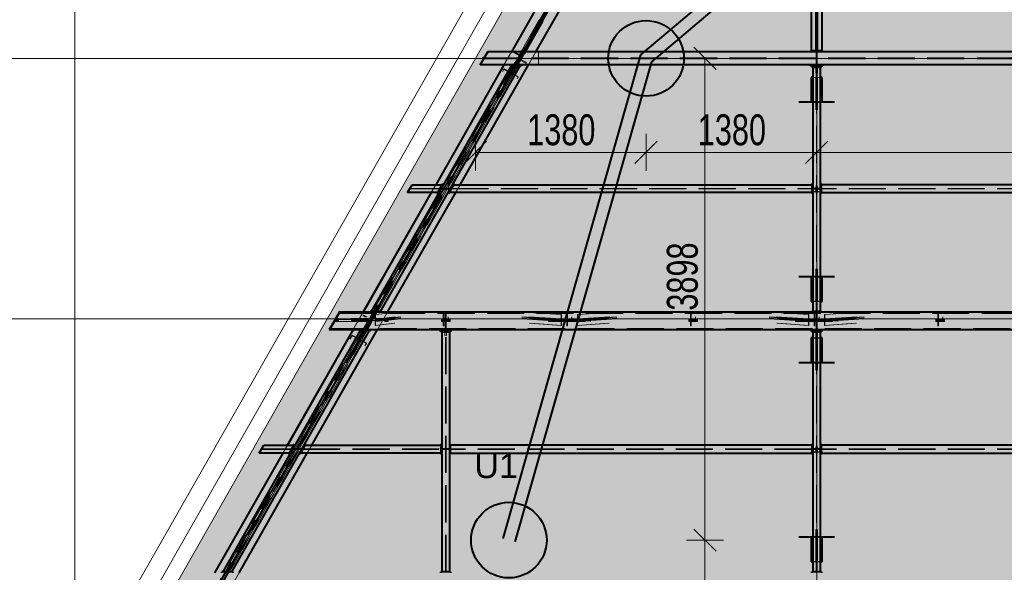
# Model space of a CAD drawing. Header units: metres. Extents: x 212 to 317, y 37 to 97.
# Tile 18 of 52: x 222 to 229.96, y 72.48 to 76.95. Entities that reach past the tile are written whole.
import ezdxf

# ---------------------------------------------------------------- set-up
doc = ezdxf.new("R2010")
doc.units = ezdxf.units.M
for name, pattern in [('__RA_15', [1.7, 1, -0.3, 0.1, -0.3]), ('__RA_2', [0.4, 0.3, -0.1]), ('__RA_4', [0.6, 0.3, -0.1, 0, -0.1, 0, -0.1])]:
    doc.linetypes.add(name, pattern=pattern)
for name, color, linetype, lineweight in [('OSY', 204, '__RA_15', 13), ('POPIS', 7, 'Continuous', 13), ('Standard', 7, 'Continuous', 40), ('VYZTUZ', 11, 'Continuous', 50)]:
    doc.layers.add(name, color=color, linetype=linetype, lineweight=lineweight)
doc.styles.add('ARIAL', font='ARIAL.TTF')

msp = doc.modelspace()

# ---------------------------------------------------------------- hatches: boundary and pattern name
at = {"layer": 'Standard', "linetype": 'Continuous', "lineweight": 13}
for color, points in [(7, [(225.682, 76.6344), (291.2005, 76.6344), (288.7749, 80.8948), (228.1076, 80.8948)]), (204, [(225.682, 76.6344), (222.0393, 70.2363), (228.4412, 70.2363), (228.4412, 76.6344)]), (204, [(228.4412, 76.6344), (228.4412, 70.2363), (244.4412, 70.2363), (244.4412, 76.6344)])]:
    msp.add_hatch(color=color, dxfattribs=at).paths.add_polyline_path(points)

# ---------------------------------------------------------------- linework, layer by layer
at = {"layer": 'OSY', "color": 204, "linetype": 'Continuous', "lineweight": 13}
for p, q in [((222.4412, 68.4068), (222.4412, 93.9348)), ((228.4412, 68.4068), (228.4412, 93.9348)), ((217.3535, 76.6344), (298.4515, 76.6344)), ((217.3535, 74.5267), (298.4515, 74.5267))]:
    msp.add_line(p, q, dxfattribs=at)
at = {"layer": 'Standard', "color": 204, "linetype": 'Continuous', "lineweight": 13}
for p, q in [((221.7789, 70.3333), (234.0519, 91.8895)), ((234.1822, 91.8153), (221.9092, 70.2591)), ((228.4412, 76.6344), (228.4412, 70.2363))]:
    msp.add_line(p, q, dxfattribs=at)
at = {"layer": 'Standard', "color": 7, "linetype": 'Continuous', "lineweight": 13}
msp.add_line((234.3122, 91.7925), (222.0393, 70.2363), dxfattribs=at)
at = {"layer": 'Standard', "color": 136, "linetype": '__RA_2', "lineweight": 18}
for p, q in [((228.178, 80.4265), (222.36, 70.2077)), ((222.36, 70.2017), (228.1805, 80.425)), ((222.3715, 70.2077), (228.1866, 80.4216)), ((222.3968, 70.2078), (228.2057, 80.4107)), ((228.2083, 80.4092), (222.3968, 70.2018)), ((222.4774, 70.2021), (228.2691, 80.3746)), ((228.4332, 76.6955), (228.4332, 78.6811)), ((228.4492, 78.6811), (228.4492, 76.6955)), ((226.0934, 76.7207), (222.4031, 70.2391)), ((225.9098, 76.4224), (226.0829, 76.7266)), ((225.9721, 76.6874), (225.9117, 76.5814)), ((225.9726, 76.6874), (225.9122, 76.5814)), ((226.0855, 76.7251), (225.9124, 76.421)), ((226.0855, 76.7251), (225.9124, 76.421)), ((226.0934, 76.7207), (225.9202, 76.4165)), ((225.9929, 76.6908), (225.9889, 76.6839)), ((225.9889, 76.6839), (225.9889, 76.6846)), ((225.9889, 76.6839), (226.041, 76.6542)), ((225.9929, 76.6915), (225.9929, 76.6908)), ((226.038, 76.6651), (225.9929, 76.6908)), ((226.0645, 76.6874), (225.9996, 76.5734)), ((226.0129, 76.5734), (226.0778, 76.6874)), ((226.0129, 76.5734), (226.0778, 76.6874)), ((226.0134, 76.5734), (226.0783, 76.6874)), ((226.0638, 76.7101), (226.038, 76.6651)), ((226.041, 76.6542), (226.0708, 76.7061)), ((226.041, 76.6542), (226.0708, 76.7061)), ((226.0464, 76.6514), (226.0671, 76.6874)), ((226.0741, 76.6834), (226.0533, 76.6474)), ((226.0638, 76.711), (226.0638, 76.7101)), ((226.0708, 76.7061), (226.0638, 76.7101)), ((226.0671, 76.6874), (226.0741, 76.6834)), ((226.0708, 76.707), (226.0708, 76.7061)), ((226.0708, 76.7061), (226.0708, 76.707)), ((226.0822, 76.727), (226.0855, 76.7251)), ((226.0859, 76.7249), (226.0855, 76.7251)), ((226.1099, 76.5814), (226.1703, 76.6874)), ((226.1912, 76.6874), (226.1912, 76.6387)), ((228.4372, 76.6487), (228.4372, 76.6874)), ((228.4372, 76.6874), (228.4372, 76.6387)), ((228.4452, 76.6874), (228.4452, 76.6487)), ((228.4452, 76.6387), (228.4452, 76.6874)), ((234.4352, 76.6301), (225.7479, 76.6301)), ((234.4352, 76.6387), (225.7528, 76.6387)), ((225.9398, 76.6301), (225.9447, 76.6387)), ((226.0084, 76.5854), (226.0292, 76.6214)), ((226.0361, 76.6174), (226.0154, 76.5814)), ((226.0415, 76.631), (226.0181, 76.5903)), ((226.0415, 76.631), (226.0181, 76.5903)), ((226.0273, 76.5903), (226.0445, 76.6201)), ((226.0342, 76.6301), (226.0292, 76.6214)), ((226.0292, 76.6214), (226.0361, 76.6174)), ((226.0411, 76.6261), (226.0342, 76.6301)), ((226.0361, 76.6174), (226.0411, 76.6261)), ((226.038, 76.6656), (226.038, 76.6651)), ((226.041, 76.6547), (226.041, 76.6542)), ((226.041, 76.6547), (226.041, 76.6542)), ((226.0464, 76.6514), (226.0414, 76.6427)), ((226.0414, 76.6427), (226.0483, 76.6387)), ((226.0415, 76.6313), (226.0415, 76.631)), ((226.0936, 76.6013), (226.0415, 76.631)), ((226.0415, 76.631), (226.0415, 76.631)), ((226.0445, 76.6203), (226.0445, 76.6201)), ((226.0445, 76.6201), (226.0896, 76.5944)), ((226.0533, 76.6474), (226.0464, 76.6514)), ((226.0483, 76.6387), (226.0533, 76.6474)), ((226.1912, 76.6387), (226.1912, 76.6301)), ((226.1912, 76.6301), (226.1912, 76.5814)), ((228.4452, 76.6487), (228.4372, 76.6487)), ((228.4372, 76.6387), (228.4452, 76.6387)), ((228.4372, 76.6301), (228.4372, 76.6201)), ((228.4372, 76.6201), (228.4452, 76.6201)), ((228.4372, 76.5814), (228.4372, 76.6201)), ((228.4452, 76.6201), (228.4452, 76.6301)), ((228.4452, 76.6201), (228.4452, 76.5814)), ((225.9996, 76.5734), (222.4771, 70.3863)), ((222.4908, 70.3863), (226.0134, 76.5734)), ((226.004, 76.5734), (224.8734, 74.5876)), ((226.0091, 76.5734), (224.8784, 74.5876)), ((225.9113, 76.5471), (225.8998, 76.5281)), ((225.9055, 76.538), (225.9126, 76.5499)), ((225.9126, 76.5499), (225.9113, 76.5471)), ((225.9113, 76.5471), (225.9634, 76.5174)), ((225.9595, 76.5232), (225.9126, 76.5499)), ((225.9228, 76.415), (226.0129, 76.5734)), ((225.9228, 76.415), (226.0129, 76.5734)), ((225.9543, 76.5145), (225.9595, 76.5232)), ((225.9612, 76.5267), (225.9595, 76.5232)), ((225.9634, 76.5174), (225.9664, 76.5236)), ((226.0154, 76.5814), (226.0084, 76.5854)), ((226.0896, 76.5944), (226.0936, 76.6013)), ((226.0896, 76.5945), (226.0896, 76.5944)), ((226.0936, 76.6013), (226.0936, 76.6014)), ((228.434, 76.5634), (228.434, 76.5134)), ((228.4372, 76.5634), (228.4372, 76.3733)), ((228.439, 74.5876), (228.439, 76.5634)), ((228.4435, 74.5876), (228.4435, 76.5634)), ((228.4452, 76.3733), (228.4452, 76.5634)), ((228.4484, 76.5134), (228.4484, 76.5634)), ((225.954, 76.502), (225.9634, 76.5174)), ((225.9738, 76.5115), (225.9649, 76.4967)), ((225.9767, 76.5174), (225.9738, 76.5115)), ((225.9738, 76.5115), (226.0259, 76.4818)), ((225.9804, 76.5113), (225.976, 76.504)), ((225.9804, 76.5113), (225.9818, 76.5143)), ((226.0273, 76.4846), (225.9804, 76.5113)), ((226.0191, 76.4706), (226.0259, 76.4818)), ((226.0273, 76.4846), (226.0248, 76.4805)), ((226.0259, 76.4818), (226.0273, 76.4846)), ((228.4372, 76.4807), (228.4092, 76.4807)), ((228.4092, 76.4784), (228.4332, 76.4784)), ((228.4332, 76.4784), (228.4332, 76.4573)), ((228.4332, 76.4573), (228.4332, 76.218)), ((228.4332, 76.4573), (228.4372, 76.4573)), ((228.434, 76.5134), (228.439, 76.5134)), ((228.4435, 76.5134), (228.4484, 76.5134)), ((228.4732, 76.4807), (228.4452, 76.4807)), ((228.4452, 76.4573), (228.4492, 76.4573)), ((228.4492, 76.4573), (228.4492, 76.4784)), ((228.4492, 76.4784), (228.4732, 76.4784)), ((228.4492, 76.218), (228.4492, 76.4573)), ((225.9124, 76.421), (225.909, 76.4229)), ((225.9228, 76.415), (225.9124, 76.421)), ((228.4372, 76.3733), (228.4372, 76.218)), ((228.4372, 76.3733), (228.4452, 76.3733)), ((228.4452, 76.218), (228.4452, 76.3733)), ((225.1498, 75.5783), (225.394, 75.5783)), ((225.1523, 75.5828), (225.3965, 75.5828)), ((225.1692, 75.6125), (225.1692, 75.6125)), ((225.3601, 75.6125), (225.3237, 75.5485)), ((225.3606, 75.6125), (225.3242, 75.5485)), ((225.4067, 75.5845), (225.4264, 75.5845)), ((225.4067, 75.5766), (225.4067, 75.5845)), ((225.4264, 75.5766), (225.4067, 75.5766)), ((225.4092, 75.5845), (225.429, 75.5845)), ((225.4092, 75.5766), (225.4092, 75.5845)), ((225.429, 75.5766), (225.4092, 75.5766)), ((225.4264, 75.5845), (225.4264, 75.5766)), ((225.439, 75.5845), (225.429, 75.5845)), ((225.429, 75.5845), (225.429, 75.5766)), ((225.429, 75.5766), (225.439, 75.5766)), ((225.4364, 75.5766), (225.4364, 75.5845)), ((225.439, 75.5766), (225.439, 75.5845)), ((225.4534, 75.5845), (225.4435, 75.5845)), ((225.4435, 75.5845), (225.4435, 75.5766)), ((225.4435, 75.5766), (225.4534, 75.5766)), ((225.4461, 75.5845), (225.4461, 75.5766)), ((225.4534, 75.5766), (225.4534, 75.5845)), ((225.4534, 75.5845), (225.4732, 75.5845)), ((225.4732, 75.5766), (225.4534, 75.5766)), ((225.4561, 75.5766), (225.4561, 75.5845)), ((225.4561, 75.5845), (225.4758, 75.5845)), ((225.4758, 75.5766), (225.4561, 75.5766)), ((225.4732, 75.5845), (225.4732, 75.5766)), ((225.4758, 75.5845), (225.4758, 75.5766)), ((225.486, 75.5783), (228.4012, 75.5783)), ((225.4885, 75.5828), (228.4012, 75.5828)), ((225.5026, 75.6236), (225.5026, 75.6236)), ((225.5219, 75.5485), (225.5583, 75.6125)), ((228.4092, 75.5845), (228.429, 75.5845)), ((228.429, 75.5766), (228.4092, 75.5766)), ((228.439, 75.5845), (228.429, 75.5845)), ((228.429, 75.5845), (228.429, 75.5766)), ((228.429, 75.5766), (228.439, 75.5766)), ((228.4332, 75.5945), (228.4332, 75.5585)), ((228.4372, 75.5945), (228.4332, 75.5945)), ((228.4372, 75.6045), (228.4372, 75.5445)), ((228.4372, 75.6045), (228.4452, 75.6045)), ((228.4535, 75.5845), (228.4435, 75.5845)), ((228.4435, 75.5766), (228.4535, 75.5766)), ((228.4452, 75.5445), (228.4452, 75.6045)), ((228.4492, 75.5945), (228.4452, 75.5945)), ((228.4492, 75.5585), (228.4492, 75.5945)), ((228.4535, 75.5766), (228.4535, 75.5845)), ((228.4535, 75.5845), (228.4732, 75.5845)), ((228.4732, 75.5766), (228.4535, 75.5766)), ((231.4012, 75.5828), (228.4812, 75.5828)), ((231.4012, 75.5783), (228.4812, 75.5783)), ((225.1328, 75.5485), (225.1328, 75.5485)), ((225.377, 75.5485), (225.377, 75.5485)), ((225.4581, 75.5454), (225.4581, 75.5454)), ((228.3972, 75.5585), (228.3972, 75.5545)), ((228.4332, 75.5585), (228.3972, 75.5585)), ((228.3972, 75.5545), (228.4372, 75.5545)), ((228.4372, 75.5445), (228.4452, 75.5445)), ((228.4452, 75.5545), (228.4852, 75.5545)), ((228.4852, 75.5585), (228.4492, 75.5585)), ((228.4852, 75.5545), (228.4852, 75.5585)), ((228.4332, 74.9309), (228.4332, 74.6916)), ((228.4372, 74.9309), (228.4372, 74.7576)), ((228.4452, 74.7576), (228.4452, 74.9309)), ((228.4492, 74.6916), (228.4492, 74.9309)), ((228.4332, 74.6916), (228.4332, 74.6706)), ((228.4372, 74.6916), (228.4332, 74.6916)), ((228.4372, 74.7576), (228.4372, 74.5881)), ((228.4372, 74.7576), (228.4452, 74.7576)), ((228.4452, 74.5881), (228.4452, 74.7576)), ((228.4492, 74.6916), (228.4452, 74.6916)), ((228.4492, 74.6706), (228.4492, 74.6916)), ((228.4332, 74.6706), (228.4092, 74.6706)), ((228.4092, 74.6682), (228.4372, 74.6682)), ((228.4452, 74.6682), (228.4732, 74.6682)), ((228.4732, 74.6706), (228.4492, 74.6706)), ((224.5757, 74.5706), (234.4352, 74.5706)), ((224.6727, 74.2496), (224.8706, 74.5972)), ((224.8732, 74.5957), (224.6752, 74.2481)), ((224.8732, 74.5957), (224.6753, 74.2481)), ((224.881, 74.5912), (224.6831, 74.2436)), ((224.6857, 74.2422), (224.8836, 74.5898)), ((224.6857, 74.2422), (224.8836, 74.5898)), ((224.772, 74.5796), (224.6923, 74.4396)), ((224.7725, 74.5796), (224.6928, 74.4396)), ((224.777, 74.5558), (224.774, 74.5507)), ((224.774, 74.5507), (224.7925, 74.5402)), ((224.774, 74.5507), (224.774, 74.5507)), ((224.777, 74.556), (224.777, 74.5558)), ((224.8046, 74.5402), (224.777, 74.5558)), ((224.8507, 74.5759), (224.8302, 74.5402)), ((224.8371, 74.5402), (224.8559, 74.5729)), ((224.8371, 74.5402), (224.8559, 74.5729)), ((224.8462, 74.5434), (224.8412, 74.5339)), ((224.8412, 74.5339), (224.8481, 74.5299)), ((224.8412, 74.5339), (224.8412, 74.5188)), ((224.8461, 74.5266), (224.8711, 74.5706)), ((224.8462, 74.5434), (224.8668, 74.5796)), ((224.8531, 74.5394), (224.8462, 74.5434)), ((224.8481, 74.5299), (224.8531, 74.5394)), ((224.8507, 74.5761), (224.8507, 74.5759)), ((224.8559, 74.5729), (224.8507, 74.5759)), ((224.857, 74.5457), (224.8508, 74.524)), ((224.8663, 74.567), (224.8509, 74.5402)), ((224.8737, 74.5756), (224.8531, 74.5394)), ((224.8781, 74.5666), (224.8531, 74.5227)), ((224.8559, 74.5729), (224.8559, 74.5732)), ((224.8559, 74.5729), (224.8559, 74.5729)), ((224.8578, 74.5402), (224.8715, 74.564)), ((224.8663, 74.567), (224.8663, 74.5672)), ((224.8715, 74.564), (224.8663, 74.567)), ((224.8737, 74.5756), (224.8668, 74.5796)), ((224.8668, 74.5796), (224.8733, 74.5796)), ((224.8733, 74.5796), (224.8682, 74.5706)), ((224.8682, 74.5706), (224.8752, 74.5666)), ((224.8682, 74.5706), (224.8711, 74.5706)), ((224.8682, 74.5706), (224.8682, 74.5706)), ((224.8698, 74.5976), (224.8732, 74.5957)), ((224.8702, 74.5612), (225.0301, 74.5795)), ((224.8702, 74.5599), (224.871, 74.5613)), ((224.8702, 74.5612), (224.8702, 74.5214)), ((224.8734, 74.561), (224.8702, 74.5612)), ((224.871, 74.5612), (224.8702, 74.5599)), ((224.8702, 74.5214), (225.0276, 74.5393)), ((224.871, 74.5613), (224.871, 74.5612)), ((224.8711, 74.5706), (224.8781, 74.5666)), ((224.8715, 74.564), (224.8715, 74.5642)), ((224.8836, 74.5898), (224.8732, 74.5957)), ((224.8803, 74.5756), (224.8733, 74.5796)), ((224.8734, 74.561), (225.0351, 74.5795)), ((224.8734, 74.5252), (224.8734, 74.561)), ((224.8734, 74.5252), (225.0328, 74.5433)), ((224.8803, 74.5756), (224.8737, 74.5756)), ((224.8752, 74.5666), (224.8803, 74.5756)), ((224.8781, 74.5666), (224.8752, 74.5666)), ((224.8905, 74.4396), (224.9702, 74.5796)), ((224.9022, 74.5233), (225.0778, 74.5433)), ((225.0776, 74.5393), (224.9022, 74.5193)), ((225.4212, 74.5569), (225.4212, 74.5795)), ((225.4212, 74.5569), (225.4212, 74.517)), ((225.4253, 74.5569), (225.4212, 74.5569)), ((225.4253, 74.5569), (225.4253, 74.5795)), ((225.4253, 74.521), (225.4253, 74.5569)), ((225.4372, 74.5796), (225.4372, 74.5706)), ((225.4372, 74.524), (225.4372, 74.5706)), ((225.4372, 74.5706), (225.4452, 74.5706)), ((225.4452, 74.5346), (225.4372, 74.5346)), ((225.4452, 74.5706), (225.4452, 74.5796)), ((225.4452, 74.5706), (225.4452, 74.524)), ((225.4612, 74.521), (225.4612, 74.5433)), ((226.0566, 74.5433), (226.3517, 74.5232)), ((226.3517, 74.5192), (226.057, 74.5393)), ((226.1104, 74.5795), (226.3742, 74.5614)), ((226.1142, 74.5433), (226.3742, 74.5256)), ((226.1168, 74.5795), (226.3766, 74.5617)), ((226.1211, 74.5393), (226.3766, 74.5218)), ((226.3766, 74.5617), (226.3742, 74.5614)), ((226.3742, 74.5614), (226.3742, 74.5256)), ((226.3766, 74.5218), (226.3766, 74.5617)), ((226.4212, 74.5569), (226.4212, 74.5795)), ((226.4212, 74.5569), (226.4212, 74.517)), ((226.4253, 74.5569), (226.4212, 74.5569)), ((226.4253, 74.5569), (226.4253, 74.5795)), ((226.4253, 74.521), (226.4253, 74.5569)), ((226.4612, 74.521), (226.4612, 74.5433)), ((226.5058, 74.5617), (226.7657, 74.5795)), ((226.5058, 74.5617), (226.5058, 74.5218)), ((226.5083, 74.5614), (226.5058, 74.5617)), ((226.5058, 74.5218), (226.7614, 74.5393)), ((226.5083, 74.5614), (226.7721, 74.5795)), ((226.5083, 74.5256), (226.5083, 74.5614)), ((226.5083, 74.5256), (226.7683, 74.5433)), ((226.5308, 74.5232), (226.8259, 74.5433)), ((226.8255, 74.5393), (226.5308, 74.5192)), ((227.4212, 74.5569), (227.4212, 74.5795)), ((227.4212, 74.5569), (227.4212, 74.517)), ((227.4253, 74.5569), (227.4212, 74.5569)), ((227.4253, 74.5569), (227.4253, 74.5795)), ((227.4253, 74.521), (227.4253, 74.5569)), ((227.4612, 74.521), (227.4612, 74.5433)), ((228.0566, 74.5433), (228.3517, 74.5232)), ((228.3517, 74.5192), (228.057, 74.5393)), ((228.1104, 74.5795), (228.3742, 74.5614)), ((228.1142, 74.5433), (228.3742, 74.5256)), ((228.1168, 74.5795), (228.3766, 74.5617)), ((228.1211, 74.5393), (228.3766, 74.5218)), ((228.3766, 74.5617), (228.3742, 74.5614)), ((228.3742, 74.5614), (228.3742, 74.5256)), ((228.3766, 74.5218), (228.3766, 74.5617)), ((228.4212, 74.5569), (228.4212, 74.5795)), ((228.4212, 74.5569), (228.4212, 74.517)), ((228.4253, 74.5569), (228.4212, 74.5569)), ((228.4253, 74.5569), (228.4253, 74.5795)), ((228.4253, 74.521), (228.4253, 74.5569)), ((228.4372, 74.5881), (228.4452, 74.5881)), ((228.4372, 74.5796), (228.4372, 74.5706)), ((228.4372, 74.524), (228.4372, 74.5706)), ((228.4372, 74.5706), (228.4452, 74.5706)), ((228.4452, 74.5346), (228.4372, 74.5346)), ((228.4452, 74.5706), (228.4452, 74.5796)), ((228.4452, 74.5706), (228.4452, 74.524)), ((228.4612, 74.521), (228.4612, 74.5433)), ((228.5058, 74.5617), (228.7657, 74.5795)), ((228.5058, 74.5617), (228.5058, 74.5218)), ((228.5083, 74.5614), (228.5058, 74.5617)), ((228.5058, 74.5218), (228.7614, 74.5393)), ((228.5083, 74.5614), (228.7721, 74.5795)), ((228.5083, 74.5256), (228.5083, 74.5614)), ((228.5083, 74.5256), (228.7683, 74.5433)), ((228.5308, 74.5232), (228.8259, 74.5433)), ((228.8255, 74.5393), (228.5308, 74.5192)), ((229.4212, 74.5569), (229.4212, 74.5795)), ((229.4212, 74.5569), (229.4212, 74.517)), ((229.4252, 74.5569), (229.4212, 74.5569)), ((229.4252, 74.5569), (229.4252, 74.5795)), ((229.4252, 74.521), (229.4252, 74.5569)), ((229.4612, 74.521), (229.4612, 74.5433)), ((224.5462, 74.5227), (224.9763, 74.5227)), ((224.5462, 74.514), (224.5462, 74.5188)), ((224.5462, 74.506), (224.5462, 74.514)), ((224.9763, 74.514), (224.5462, 74.514)), ((224.5462, 74.506), (224.9763, 74.506)), ((224.9763, 74.5306), (224.553, 74.5306)), ((224.7399, 74.5227), (224.7445, 74.5306)), ((224.8321, 74.5227), (224.7399, 74.5224)), ((224.7399, 74.5224), (224.7399, 74.5227)), ((224.7445, 74.5304), (224.8236, 74.5306)), ((224.7445, 74.5306), (224.7445, 74.5304)), ((224.7893, 74.4435), (224.8294, 74.514)), ((224.8014, 74.4532), (224.7959, 74.4435)), ((224.8363, 74.51), (224.7962, 74.4396)), ((224.8039, 74.4525), (224.8014, 74.4532)), ((224.8083, 74.4492), (224.8014, 74.4532)), ((224.8039, 74.4525), (224.8294, 74.4973)), ((224.8109, 74.4486), (224.8039, 74.4525)), ((224.8039, 74.4525), (224.8039, 74.4525)), ((224.8317, 74.496), (224.8074, 74.4505)), ((224.8364, 74.4934), (224.8109, 74.4486)), ((224.8236, 74.5306), (224.8334, 74.525)), ((224.8344, 74.5217), (224.8294, 74.514)), ((224.8294, 74.514), (224.8363, 74.51)), ((224.8294, 74.4973), (224.8344, 74.5069)), ((224.8294, 74.4973), (224.8295, 74.4974)), ((224.8364, 74.4934), (224.8294, 74.4973)), ((224.8295, 74.4974), (224.8317, 74.496)), ((224.8334, 74.525), (224.8321, 74.5227)), ((224.8321, 74.5227), (224.8321, 74.5227)), ((224.8344, 74.5069), (224.8344, 74.5217)), ((224.8344, 74.5069), (224.8344, 74.5217)), ((224.8413, 74.5178), (224.8344, 74.5217)), ((224.8344, 74.5217), (224.8344, 74.5069)), ((224.8413, 74.5029), (224.8344, 74.5069)), ((224.8363, 74.51), (224.8413, 74.5178)), ((224.8413, 74.5029), (224.8364, 74.4934)), ((224.8412, 74.5188), (224.8461, 74.5266)), ((224.8412, 74.5188), (224.8481, 74.5148)), ((224.8413, 74.5178), (224.8413, 74.5029)), ((224.846, 74.5265), (224.8461, 74.5266)), ((224.8508, 74.524), (224.846, 74.5265)), ((224.8461, 74.5266), (224.8531, 74.5227)), ((224.8481, 74.5148), (224.8481, 74.5299)), ((224.8531, 74.5227), (224.8481, 74.5148)), ((225.027, 74.5313), (224.8702, 74.5134)), ((224.8702, 74.5214), (224.9022, 74.5193)), ((224.8702, 74.5134), (224.8702, 74.4736)), ((224.9022, 74.5114), (224.8702, 74.5134)), ((225.0245, 74.4911), (224.8702, 74.4736)), ((224.8702, 74.4736), (224.8734, 74.4734)), ((225.0318, 74.5273), (224.8734, 74.5092)), ((224.9022, 74.5233), (224.8734, 74.5252)), ((224.8734, 74.4734), (224.8734, 74.5092)), ((224.8734, 74.5092), (224.9022, 74.5074)), ((225.0295, 74.4911), (224.8734, 74.4734)), ((224.9022, 74.5114), (225.0771, 74.5313)), ((225.0768, 74.5273), (224.9022, 74.5074)), ((224.9022, 74.5193), (224.9022, 74.5233)), ((224.9022, 74.5074), (224.9022, 74.5114)), ((224.9763, 74.5306), (224.9763, 74.514)), ((224.9763, 74.506), (224.9763, 74.514)), ((225.4062, 74.5141), (225.4062, 74.5214)), ((225.4763, 74.5214), (225.4062, 74.5214)), ((225.4763, 74.5141), (225.4062, 74.5141)), ((225.4062, 74.5141), (225.4062, 74.5062)), ((225.4062, 74.5134), (225.4763, 74.5134)), ((225.4062, 74.5062), (225.4763, 74.5062)), ((225.4212, 74.517), (225.4212, 74.509)), ((225.4212, 74.517), (225.4612, 74.517)), ((225.4212, 74.509), (225.4212, 74.4692)), ((225.4612, 74.509), (225.4212, 74.509)), ((225.4212, 74.4692), (225.4253, 74.4692)), ((225.4253, 74.521), (225.4253, 74.5051)), ((225.4612, 74.521), (225.4253, 74.521)), ((225.4253, 74.4692), (225.4253, 74.5051)), ((225.4253, 74.5051), (225.4612, 74.5051)), ((225.4372, 74.5281), (225.4452, 74.5281)), ((225.4372, 74.5148), (225.4372, 74.524)), ((225.4372, 74.524), (225.4452, 74.524)), ((225.4372, 74.5238), (225.4452, 74.5238)), ((225.4452, 74.5158), (225.4372, 74.5158)), ((225.4372, 74.5069), (225.4372, 74.5148)), ((225.4372, 74.5148), (225.4452, 74.5148)), ((225.4452, 74.5122), (225.4372, 74.5122)), ((225.4372, 74.496), (225.4372, 74.5069)), ((225.4452, 74.5069), (225.4372, 74.5069)), ((225.4372, 74.5067), (225.4452, 74.5067)), ((225.4372, 74.4486), (225.4372, 74.496)), ((225.4452, 74.496), (225.4372, 74.496)), ((225.4372, 74.4572), (225.4452, 74.4572)), ((225.4452, 74.524), (225.4452, 74.5148)), ((225.4452, 74.5148), (225.4452, 74.5069)), ((225.4452, 74.5069), (225.4452, 74.496)), ((225.4452, 74.496), (225.4452, 74.4486)), ((225.4612, 74.517), (225.4612, 74.521)), ((225.4612, 74.509), (225.4612, 74.517)), ((225.4612, 74.5051), (225.4612, 74.509)), ((225.4763, 74.5214), (225.4763, 74.5141)), ((225.4763, 74.5141), (225.4763, 74.5062)), ((226.0579, 74.5313), (226.3517, 74.5112)), ((226.3517, 74.5072), (226.0583, 74.5273)), ((226.3742, 74.5096), (226.116, 74.5273)), ((226.3742, 74.4738), (226.1198, 74.4911)), ((226.3766, 74.5139), (226.1219, 74.5313)), ((226.3766, 74.474), (226.1262, 74.4911)), ((226.6112, 74.5272), (226.2713, 74.5272)), ((226.2713, 74.514), (226.2713, 74.5272)), ((226.2713, 74.5192), (226.6112, 74.5192)), ((226.2713, 74.506), (226.2713, 74.514)), ((226.6112, 74.514), (226.2713, 74.514)), ((226.2713, 74.514), (226.6112, 74.514)), ((226.6112, 74.5098), (226.2713, 74.5098)), ((226.2713, 74.506), (226.6112, 74.506)), ((226.3742, 74.5256), (226.3517, 74.5232)), ((226.3517, 74.5232), (226.3517, 74.5192)), ((226.3517, 74.5192), (226.3766, 74.5218)), ((226.3766, 74.5139), (226.3517, 74.5112)), ((226.3517, 74.5112), (226.3517, 74.5072)), ((226.3517, 74.5072), (226.3742, 74.5096)), ((226.3742, 74.5096), (226.3742, 74.4738)), ((226.3742, 74.4738), (226.3766, 74.474)), ((226.3766, 74.474), (226.3766, 74.5139)), ((226.4212, 74.517), (226.4212, 74.509)), ((226.4212, 74.517), (226.4612, 74.517)), ((226.4212, 74.509), (226.4212, 74.4692)), ((226.4612, 74.509), (226.4212, 74.509)), ((226.4212, 74.4692), (226.4253, 74.4692)), ((226.4253, 74.521), (226.4253, 74.5051)), ((226.4612, 74.521), (226.4253, 74.521)), ((226.4253, 74.4692), (226.4253, 74.5051)), ((226.4253, 74.5051), (226.4612, 74.5051)), ((226.4612, 74.517), (226.4612, 74.521)), ((226.4612, 74.509), (226.4612, 74.517)), ((226.4612, 74.5051), (226.4612, 74.509)), ((226.7606, 74.5313), (226.5058, 74.5139)), ((226.5058, 74.5218), (226.5308, 74.5192)), ((226.5058, 74.5139), (226.5058, 74.474)), ((226.5308, 74.5112), (226.5058, 74.5139)), ((226.7563, 74.4911), (226.5058, 74.474)), ((226.5058, 74.474), (226.5083, 74.4738)), ((226.7665, 74.5273), (226.5083, 74.5096)), ((226.5308, 74.5232), (226.5083, 74.5256)), ((226.5083, 74.4738), (226.5083, 74.5096)), ((226.5083, 74.5096), (226.5308, 74.5072)), ((226.7627, 74.4911), (226.5083, 74.4738)), ((226.5308, 74.5112), (226.8246, 74.5313)), ((226.8242, 74.5273), (226.5308, 74.5072)), ((226.5308, 74.5192), (226.5308, 74.5232)), ((226.5308, 74.5072), (226.5308, 74.5112)), ((226.6112, 74.5272), (226.6112, 74.514)), ((226.6112, 74.506), (226.6112, 74.514)), ((227.4062, 74.5141), (227.4062, 74.5214)), ((227.4763, 74.5214), (227.4062, 74.5214)), ((227.4763, 74.5141), (227.4062, 74.5141)), ((227.4062, 74.5141), (227.4062, 74.5062)), ((227.4062, 74.5134), (227.4763, 74.5134)), ((227.4062, 74.5062), (227.4763, 74.5062)), ((227.4212, 74.517), (227.4212, 74.509)), ((227.4212, 74.517), (227.4612, 74.517)), ((227.4212, 74.509), (227.4212, 74.4692)), ((227.4612, 74.509), (227.4212, 74.509)), ((227.4212, 74.4692), (227.4253, 74.4692)), ((227.4253, 74.521), (227.4253, 74.5051)), ((227.4612, 74.521), (227.4253, 74.521)), ((227.4253, 74.4692), (227.4253, 74.5051)), ((227.4253, 74.5051), (227.4612, 74.5051)), ((227.4612, 74.517), (227.4612, 74.521)), ((227.4612, 74.509), (227.4612, 74.517)), ((227.4612, 74.5051), (227.4612, 74.509)), ((227.4763, 74.5214), (227.4763, 74.5141)), ((227.4763, 74.5141), (227.4763, 74.5062)), ((228.0579, 74.5313), (228.3517, 74.5112)), ((228.3517, 74.5072), (228.0583, 74.5273)), ((228.3742, 74.5096), (228.116, 74.5273)), ((228.3742, 74.4738), (228.1198, 74.4911)), ((228.3766, 74.5139), (228.1219, 74.5313)), ((228.3766, 74.474), (228.1262, 74.4911)), ((228.6112, 74.5272), (228.2713, 74.5272)), ((228.2713, 74.514), (228.2713, 74.5272)), ((228.2713, 74.5192), (228.6112, 74.5192)), ((228.2713, 74.506), (228.2713, 74.514)), ((228.6112, 74.514), (228.2713, 74.514)), ((228.2713, 74.514), (228.6112, 74.514)), ((228.6112, 74.5098), (228.2713, 74.5098)), ((228.2713, 74.506), (228.6112, 74.506)), ((228.3742, 74.5256), (228.3517, 74.5232)), ((228.3517, 74.5232), (228.3517, 74.5192)), ((228.3517, 74.5192), (228.3766, 74.5218)), ((228.3766, 74.5139), (228.3517, 74.5112)), ((228.3517, 74.5112), (228.3517, 74.5072)), ((228.3517, 74.5072), (228.3742, 74.5096)), ((228.3742, 74.5096), (228.3742, 74.4738)), ((228.3742, 74.4738), (228.3766, 74.474)), ((228.3766, 74.474), (228.3766, 74.5139)), ((228.4212, 74.517), (228.4212, 74.509)), ((228.4212, 74.517), (228.4612, 74.517)), ((228.4212, 74.509), (228.4212, 74.4692)), ((228.4612, 74.509), (228.4212, 74.509)), ((228.4212, 74.4692), (228.4253, 74.4692)), ((228.4253, 74.521), (228.4253, 74.5051)), ((228.4612, 74.521), (228.4253, 74.521)), ((228.4253, 74.4692), (228.4253, 74.5051)), ((228.4253, 74.5051), (228.4612, 74.5051)), ((228.4372, 74.5281), (228.4452, 74.5281)), ((228.4372, 74.5148), (228.4372, 74.524)), ((228.4372, 74.524), (228.4452, 74.524)), ((228.4372, 74.5238), (228.4452, 74.5238)), ((228.4452, 74.5158), (228.4372, 74.5158)), ((228.4372, 74.5148), (228.4452, 74.5148)), ((228.4372, 74.5069), (228.4372, 74.5148)), ((228.4452, 74.5122), (228.4372, 74.5122)), ((228.4372, 74.496), (228.4372, 74.5069)), ((228.4452, 74.5069), (228.4372, 74.5069)), ((228.4372, 74.5067), (228.4452, 74.5067)), ((228.4372, 74.4486), (228.4372, 74.496)), ((228.4452, 74.496), (228.4372, 74.496)), ((228.4372, 74.4572), (228.4452, 74.4572)), ((228.4452, 74.524), (228.4452, 74.5148)), ((228.4452, 74.5148), (228.4452, 74.5069)), ((228.4452, 74.5069), (228.4452, 74.496)), ((228.4452, 74.496), (228.4452, 74.4486)), ((228.4612, 74.517), (228.4612, 74.521)), ((228.4612, 74.509), (228.4612, 74.517)), ((228.4612, 74.5051), (228.4612, 74.509)), ((228.7606, 74.5313), (228.5058, 74.5139)), ((228.5058, 74.5218), (228.5308, 74.5192)), ((228.5058, 74.5139), (228.5058, 74.474)), ((228.5308, 74.5112), (228.5058, 74.5139)), ((228.7563, 74.4911), (228.5058, 74.474)), ((228.5058, 74.474), (228.5083, 74.4738)), ((228.7665, 74.5273), (228.5083, 74.5096)), ((228.5308, 74.5232), (228.5083, 74.5256)), ((228.5083, 74.4738), (228.5083, 74.5096)), ((228.5083, 74.5096), (228.5308, 74.5072)), ((228.7627, 74.4911), (228.5083, 74.4738)), ((228.5308, 74.5112), (228.8246, 74.5313)), ((228.8242, 74.5273), (228.5308, 74.5072)), ((228.5308, 74.5192), (228.5308, 74.5232)), ((228.5308, 74.5072), (228.5308, 74.5112)), ((228.6112, 74.5272), (228.6112, 74.514)), ((228.6112, 74.506), (228.6112, 74.514)), ((229.4062, 74.5141), (229.4062, 74.5214)), ((229.4763, 74.5214), (229.4062, 74.5214)), ((229.4763, 74.5141), (229.4062, 74.5141)), ((229.4062, 74.5141), (229.4062, 74.5062)), ((229.4062, 74.5134), (229.4763, 74.5134)), ((229.4062, 74.5062), (229.4763, 74.5062)), ((229.4212, 74.517), (229.4212, 74.509)), ((229.4212, 74.517), (229.4612, 74.517)), ((229.4212, 74.509), (229.4212, 74.4692)), ((229.4612, 74.509), (229.4212, 74.509)), ((229.4212, 74.4692), (229.4252, 74.4692)), ((229.4252, 74.521), (229.4252, 74.5051)), ((229.4612, 74.521), (229.4252, 74.521)), ((229.4252, 74.4692), (229.4252, 74.5051)), ((229.4252, 74.5051), (229.4612, 74.5051)), ((229.4612, 74.517), (229.4612, 74.521)), ((229.4612, 74.509), (229.4612, 74.517)), ((229.4612, 74.5051), (229.4612, 74.509)), ((229.4763, 74.5214), (229.4763, 74.5141)), ((229.4763, 74.5141), (229.4763, 74.5062)), ((224.7845, 74.4316), (223.6734, 72.4799)), ((224.7896, 74.4316), (223.6784, 72.4799)), ((224.5063, 74.4486), (234.4352, 74.4486)), ((224.6848, 74.3927), (224.6668, 74.3624)), ((224.6743, 74.3756), (224.6858, 74.3949)), ((224.6858, 74.3949), (224.6848, 74.3927)), ((224.6848, 74.3927), (224.7369, 74.363)), ((224.7326, 74.3682), (224.6858, 74.3949)), ((224.7893, 74.4435), (224.7962, 74.4396)), ((224.7959, 74.4435), (224.7893, 74.4435)), ((224.7959, 74.4435), (224.8028, 74.4396)), ((224.7959, 74.4435), (224.7959, 74.4435)), ((224.7962, 74.4396), (224.8028, 74.4396)), ((224.8054, 74.4486), (224.8026, 74.4397)), ((224.8028, 74.4396), (224.8083, 74.4492)), ((224.8083, 74.4492), (224.8109, 74.4486)), ((225.434, 74.4216), (225.434, 74.3916)), ((225.434, 74.3916), (225.439, 74.3916)), ((225.4452, 74.4486), (225.4372, 74.4486)), ((225.4372, 74.4486), (225.4372, 74.4396)), ((225.439, 72.4799), (225.439, 74.4216)), ((225.4435, 72.4799), (225.4435, 74.4216)), ((225.4435, 74.3916), (225.4484, 74.3916)), ((225.4452, 74.4396), (225.4452, 74.4486)), ((225.4484, 74.3916), (225.4484, 74.4216)), ((228.4372, 74.373), (228.4092, 74.373)), ((228.434, 74.4216), (228.434, 74.3716)), ((228.4452, 74.4486), (228.4372, 74.4486)), ((228.4372, 74.4486), (228.4372, 74.4396)), ((228.4372, 74.4216), (228.4372, 74.2656)), ((228.439, 72.4799), (228.439, 74.4216)), ((228.4435, 72.4799), (228.4435, 74.4216)), ((228.4452, 74.4396), (228.4452, 74.4486)), ((228.4452, 74.2656), (228.4452, 74.4216)), ((228.4732, 74.373), (228.4452, 74.373)), ((228.4484, 74.3716), (228.4484, 74.4216)), ((224.7219, 74.3378), (224.7369, 74.363)), ((224.7239, 74.3534), (224.7326, 74.3682)), ((224.734, 74.3711), (224.7326, 74.3682)), ((224.7473, 74.3571), (224.7329, 74.3329)), ((224.7369, 74.363), (224.7391, 74.3681)), ((224.7535, 74.3563), (224.7459, 74.3436)), ((224.7495, 74.3619), (224.7473, 74.3571)), ((224.7473, 74.3571), (224.7994, 74.3274)), ((224.7535, 74.3563), (224.7546, 74.3589)), ((224.8004, 74.3296), (224.7535, 74.3563)), ((224.788, 74.3083), (224.7994, 74.3274)), ((224.8004, 74.3296), (224.7955, 74.3214)), ((224.7994, 74.3274), (224.8004, 74.3296)), ((228.4092, 74.3707), (228.4332, 74.3707)), ((228.4332, 74.3707), (228.4332, 74.3496)), ((228.4332, 74.3496), (228.4332, 74.1103)), ((228.4332, 74.3496), (228.4372, 74.3496)), ((228.434, 74.3716), (228.439, 74.3716)), ((228.4435, 74.3716), (228.4484, 74.3716)), ((228.4452, 74.3496), (228.4492, 74.3496)), ((228.4492, 74.3496), (228.4492, 74.3707)), ((228.4492, 74.3707), (228.4732, 74.3707)), ((228.4492, 74.1103), (228.4492, 74.3496)), ((224.6752, 74.2481), (224.6719, 74.25)), ((224.6857, 74.2422), (224.6752, 74.2481)), ((228.4372, 74.2656), (228.4372, 74.1103)), ((228.4372, 74.2656), (228.4452, 74.2656)), ((228.4452, 74.1103), (228.4452, 74.2656)), ((223.9692, 73.5048), (223.9692, 73.5048)), ((224.1601, 73.5048), (224.1237, 73.4408)), ((224.1606, 73.5048), (224.1242, 73.4408)), ((224.3055, 73.5048), (224.3055, 73.5048)), ((224.3055, 73.5048), (224.3055, 73.5048)), ((224.3219, 73.4408), (224.3583, 73.5048)), ((228.4372, 73.4968), (228.4372, 73.4368)), ((228.4372, 73.4968), (228.4452, 73.4968)), ((228.4452, 73.4368), (228.4452, 73.4968)), ((223.9328, 73.4408), (223.9328, 73.4408)), ((223.9498, 73.4706), (224.194, 73.4706)), ((223.9523, 73.475), (224.1965, 73.475)), ((224.177, 73.4408), (224.177, 73.4408)), ((224.2067, 73.4768), (224.2264, 73.4768)), ((224.2067, 73.4688), (224.2067, 73.4768)), ((224.2264, 73.4688), (224.2067, 73.4688)), ((224.2364, 73.4768), (224.2264, 73.4768)), ((224.2264, 73.4768), (224.2264, 73.4688)), ((224.2264, 73.4688), (224.2364, 73.4688)), ((224.2364, 73.4688), (224.2364, 73.4768)), ((224.2561, 73.4768), (224.2461, 73.4768)), ((224.2461, 73.4768), (224.2461, 73.4688)), ((224.2461, 73.4688), (224.2561, 73.4688)), ((224.2561, 73.4688), (224.2561, 73.4768)), ((224.2561, 73.4768), (224.2758, 73.4768)), ((224.2758, 73.4688), (224.2561, 73.4688)), ((224.2758, 73.4768), (224.2758, 73.4688)), ((224.286, 73.4706), (225.4012, 73.4706)), ((224.2885, 73.475), (225.4012, 73.475)), ((225.4092, 73.4768), (225.429, 73.4768)), ((225.429, 73.4688), (225.4092, 73.4688)), ((225.439, 73.4768), (225.429, 73.4768)), ((225.429, 73.4768), (225.429, 73.4688)), ((225.429, 73.4688), (225.439, 73.4688)), ((225.4534, 73.4768), (225.4435, 73.4768)), ((225.4435, 73.4688), (225.4534, 73.4688)), ((225.4534, 73.4688), (225.4534, 73.4768)), ((225.4534, 73.4768), (225.4732, 73.4768)), ((225.4732, 73.4688), (225.4534, 73.4688)), ((228.4012, 73.475), (225.4812, 73.475)), ((228.4012, 73.4706), (225.4812, 73.4706)), ((228.3972, 73.4508), (228.3972, 73.4468)), ((228.4332, 73.4508), (228.3972, 73.4508)), ((228.3972, 73.4468), (228.4372, 73.4468)), ((228.4092, 73.4768), (228.429, 73.4768)), ((228.429, 73.4688), (228.4092, 73.4688)), ((228.439, 73.4768), (228.429, 73.4768)), ((228.429, 73.4768), (228.429, 73.4688)), ((228.429, 73.4688), (228.439, 73.4688)), ((228.4332, 73.4868), (228.4332, 73.4508)), ((228.4372, 73.4868), (228.4332, 73.4868)), ((228.4372, 73.4368), (228.4452, 73.4368)), ((228.4535, 73.4768), (228.4435, 73.4768)), ((228.4435, 73.4688), (228.4535, 73.4688)), ((228.4492, 73.4868), (228.4452, 73.4868)), ((228.4452, 73.4468), (228.4852, 73.4468)), ((228.4492, 73.4508), (228.4492, 73.4868)), ((228.4852, 73.4508), (228.4492, 73.4508)), ((228.4535, 73.4688), (228.4535, 73.4768)), ((228.4535, 73.4768), (228.4732, 73.4768)), ((228.4732, 73.4688), (228.4535, 73.4688)), ((231.4012, 73.475), (228.4812, 73.475)), ((231.4012, 73.4706), (228.4812, 73.4706)), ((228.4852, 73.4468), (228.4852, 73.4508)), ((228.4332, 72.8232), (228.4332, 72.5839)), ((228.4372, 72.8232), (228.4372, 72.6499)), ((228.4452, 72.6499), (228.4452, 72.8232)), ((228.4492, 72.5839), (228.4492, 72.8232)), ((228.4372, 72.6499), (228.4372, 72.4804)), ((228.4372, 72.6499), (228.4452, 72.6499)), ((228.4452, 72.4804), (228.4452, 72.6499)), ((228.4332, 72.5629), (228.4092, 72.5629)), ((228.4092, 72.5605), (228.4372, 72.5605)), ((228.4332, 72.5839), (228.4332, 72.5629)), ((228.4372, 72.5839), (228.4332, 72.5839)), ((228.4492, 72.5839), (228.4452, 72.5839)), ((228.4452, 72.5605), (228.4732, 72.5605)), ((228.4492, 72.5629), (228.4492, 72.5839)), ((228.4732, 72.5629), (228.4492, 72.5629)), ((223.4083, 72.0289), (223.6706, 72.4895)), ((223.6731, 72.488), (223.4109, 72.0274)), ((223.6732, 72.488), (223.4109, 72.0274)), ((223.681, 72.4835), (223.4188, 72.023)), ((223.4213, 72.0215), (223.6836, 72.4821)), ((223.5578, 72.2611), (223.6836, 72.4821)), ((223.6698, 72.4899), (223.6731, 72.488)), ((223.6836, 72.4821), (223.6731, 72.488)), ((228.4372, 72.4804), (228.4452, 72.4804))]:
    msp.add_line(p, q, dxfattribs=at)
at = {"layer": 'Standard', "color": 1, "linetype": 'Continuous', "lineweight": 40}
for p, q in [((230.0358, 79.2225), (227.0177, 76.6627)), ((230.1005, 79.1463), (227.1056, 76.6061)), ((227.114, 78.6931), (225.9721, 76.6874)), ((227.1145, 78.6931), (225.9726, 76.6874)), ((227.2065, 78.6931), (226.0645, 76.6874)), ((226.0783, 76.6874), (227.2202, 78.6931)), ((226.1703, 76.6874), (227.3122, 78.6931)), ((228.3972, 78.6811), (228.3972, 76.6955)), ((228.4852, 76.6955), (228.4852, 78.6811)), ((228.4372, 76.7555), (228.4372, 78.625)), ((228.4452, 78.625), (228.4452, 76.7555)), ((227.135, 78.5503), (226.0934, 76.7207)), ((225.7208, 76.5814), (225.7812, 76.6874)), ((225.7805, 76.6874), (225.7528, 76.6387)), ((225.7812, 76.6874), (225.7805, 76.6874)), ((234.4352, 76.6874), (225.7812, 76.6874)), ((226.0778, 76.6874), (226.0959, 76.7192)), ((226.0778, 76.6874), (226.0959, 76.7192)), ((226.0959, 76.7192), (226.0859, 76.7249)), ((228.4372, 76.6955), (228.3972, 76.6955)), ((228.4372, 76.7555), (228.4452, 76.7555)), ((228.4372, 76.6874), (228.4372, 76.7555)), ((228.4452, 76.7555), (228.4452, 76.6874)), ((228.4852, 76.6955), (228.4452, 76.6955)), ((225.7479, 76.6301), (225.7202, 76.5814)), ((225.7437, 76.6387), (225.7388, 76.6301)), ((225.7388, 76.6301), (225.7479, 76.6301)), ((225.7528, 76.6387), (225.7437, 76.6387)), ((227.0177, 76.6627), (225.9038, 72.75)), ((227.1056, 76.6061), (226, 72.7226)), ((225.9698, 76.5734), (224.8391, 74.5876)), ((224.9127, 74.5876), (226.0434, 76.5734)), ((225.9117, 76.5814), (225.3601, 75.6125)), ((225.9122, 76.5814), (225.3606, 75.6125)), ((225.5583, 75.6125), (226.1099, 76.5814)), ((225.7202, 76.5814), (225.7208, 76.5814)), ((234.4352, 76.5814), (225.7208, 76.5814)), ((225.9616, 76.5734), (225.9616, 76.5814)), ((225.9616, 76.5734), (225.9698, 76.5734)), ((226.0434, 76.5734), (225.9698, 76.5734)), ((226.0434, 76.5734), (226.0516, 76.5734)), ((226.0516, 76.5814), (226.0516, 76.5734)), ((228.3912, 76.5734), (228.3912, 76.5814)), ((228.3912, 76.5734), (228.4912, 76.5734)), ((228.399, 76.5734), (228.399, 76.5684)), ((228.399, 76.5684), (228.434, 76.5684)), ((228.4092, 76.5634), (228.4732, 76.5634)), ((228.4092, 76.5634), (228.4092, 74.5876)), ((228.434, 76.5684), (228.434, 76.5634)), ((228.439, 76.5634), (228.439, 76.5734)), ((228.4435, 76.5734), (228.4435, 76.5634)), ((228.4484, 76.5634), (228.4484, 76.5684)), ((228.4484, 76.5684), (228.4834, 76.5684)), ((228.4732, 74.5876), (228.4732, 76.5634)), ((228.4834, 76.5684), (228.4834, 76.5734)), ((228.4912, 76.5814), (228.4912, 76.5734)), ((228.4092, 76.4807), (228.3972, 76.4807)), ((228.3972, 76.4807), (228.3972, 76.4784)), ((228.3972, 76.4784), (228.4092, 76.4784)), ((228.3972, 76.4784), (228.3972, 76.2796)), ((228.4852, 76.4807), (228.4732, 76.4807)), ((228.4732, 76.4784), (228.4852, 76.4784)), ((228.4852, 76.4784), (228.4852, 76.4807)), ((228.4852, 76.2796), (228.4852, 76.4784)), ((225.1328, 75.5485), (225.1692, 75.6125)), ((225.1692, 75.6125), (225.4134, 75.6125)), ((225.377, 75.5485), (225.4134, 75.6125)), ((225.3799, 75.5375), (225.4244, 75.6157)), ((225.4067, 75.5845), (225.4067, 75.5845)), ((225.4067, 75.5845), (225.4067, 75.5845)), ((225.4175, 75.6197), (225.4134, 75.6125)), ((225.4175, 75.6197), (225.4244, 75.6157)), ((225.4691, 75.5485), (225.5055, 75.6125)), ((225.5026, 75.6236), (225.5095, 75.6197)), ((225.5055, 75.6125), (225.5095, 75.6197)), ((225.5055, 75.6125), (228.4012, 75.6125)), ((228.4012, 75.6206), (228.4012, 75.6125)), ((228.4012, 75.6206), (228.4092, 75.6206)), ((228.4012, 75.6125), (228.4012, 75.5485)), ((228.4732, 75.6206), (228.4812, 75.6206)), ((228.4812, 75.6125), (228.4812, 75.6206)), ((228.4812, 75.5485), (228.4812, 75.6125)), ((231.4012, 75.6125), (228.4812, 75.6125)), ((225.3237, 75.5485), (224.772, 74.5796)), ((225.3242, 75.5485), (224.7725, 74.5796)), ((224.9702, 74.5796), (225.5219, 75.5485)), ((225.377, 75.5485), (225.1328, 75.5485)), ((225.377, 75.5485), (225.373, 75.5414)), ((225.3799, 75.5375), (225.373, 75.5414)), ((225.465, 75.5414), (225.4581, 75.5454)), ((225.465, 75.5414), (225.4691, 75.5485)), ((228.4012, 75.5485), (225.4691, 75.5485)), ((228.4012, 75.5485), (228.4012, 75.5405)), ((228.4092, 75.5405), (228.4012, 75.5405)), ((228.4812, 75.5405), (228.4732, 75.5405)), ((228.4812, 75.5405), (228.4812, 75.5485)), ((228.4812, 75.5485), (231.4012, 75.5485)), ((228.3972, 74.8694), (228.3972, 74.6706)), ((228.4852, 74.6706), (228.4852, 74.8694)), ((228.4092, 74.6706), (228.3972, 74.6706)), ((228.3972, 74.6706), (228.3972, 74.6682)), ((228.3972, 74.6682), (228.4092, 74.6682)), ((228.4852, 74.6706), (228.4732, 74.6706)), ((228.4732, 74.6682), (228.4852, 74.6682)), ((228.4852, 74.6682), (228.4852, 74.6706)), ((224.5014, 74.4396), (224.5811, 74.5796)), ((224.5757, 74.5706), (224.5063, 74.4486)), ((224.5779, 74.5796), (224.5728, 74.5706)), ((224.5728, 74.5706), (224.5757, 74.5706)), ((224.5811, 74.5796), (224.5779, 74.5796)), ((234.4352, 74.5796), (224.5811, 74.5796)), ((224.8309, 74.5796), (224.8309, 74.5876)), ((224.8391, 74.5876), (224.8309, 74.5876)), ((224.9127, 74.5876), (224.8391, 74.5876)), ((224.9209, 74.5876), (224.9127, 74.5876)), ((224.9209, 74.5876), (224.9209, 74.5796)), ((228.4012, 74.5796), (228.4012, 74.5876)), ((228.4092, 74.5876), (228.4012, 74.5876)), ((228.4732, 74.5876), (228.4092, 74.5876)), ((228.4812, 74.5876), (228.4732, 74.5876)), ((228.4812, 74.5876), (228.4812, 74.5796)), ((224.553, 74.5306), (224.5462, 74.5306)), ((224.5462, 74.5188), (224.5462, 74.5306)), ((224.7503, 74.4316), (223.6391, 72.4799)), ((223.7127, 72.4799), (224.8239, 74.4316)), ((224.6923, 74.4396), (224.1601, 73.5048)), ((224.6928, 74.4396), (224.1606, 73.5048)), ((224.3583, 73.5048), (224.8905, 74.4396)), ((224.5034, 74.4486), (224.4982, 74.4396)), ((224.4982, 74.4396), (224.5014, 74.4396)), ((224.5014, 74.4396), (234.4352, 74.4396)), ((224.5063, 74.4486), (224.5034, 74.4486)), ((224.7421, 74.4316), (224.7421, 74.4396)), ((224.7421, 74.4316), (224.7503, 74.4316)), ((224.8239, 74.4316), (224.7503, 74.4316)), ((224.8239, 74.4316), (224.8321, 74.4316)), ((224.8321, 74.4396), (224.8321, 74.4316)), ((225.3912, 74.4316), (225.3912, 74.4396)), ((225.3912, 74.4316), (225.4912, 74.4316)), ((225.399, 74.4316), (225.399, 74.4266)), ((225.399, 74.4266), (225.434, 74.4266)), ((225.4092, 74.4216), (225.4732, 74.4216)), ((225.4092, 74.4216), (225.4092, 72.4799)), ((225.434, 74.4266), (225.434, 74.4216)), ((225.439, 74.4216), (225.439, 74.4316)), ((225.4435, 74.4316), (225.4435, 74.4216)), ((225.4484, 74.4216), (225.4484, 74.4266)), ((225.4484, 74.4266), (225.4834, 74.4266)), ((225.4732, 72.4799), (225.4732, 74.4216)), ((225.4834, 74.4266), (225.4834, 74.4316)), ((225.4912, 74.4396), (225.4912, 74.4316)), ((228.3912, 74.4316), (228.3912, 74.4396)), ((228.3912, 74.4316), (228.4912, 74.4316)), ((228.4092, 74.373), (228.3972, 74.373)), ((228.3972, 74.373), (228.3972, 74.3707)), ((228.399, 74.4316), (228.399, 74.4266)), ((228.399, 74.4266), (228.434, 74.4266)), ((228.4092, 74.4216), (228.4732, 74.4216)), ((228.4092, 74.4216), (228.4092, 72.4799)), ((228.434, 74.4266), (228.434, 74.4216)), ((228.439, 74.4216), (228.439, 74.4316)), ((228.4435, 74.4316), (228.4435, 74.4216)), ((228.4484, 74.4216), (228.4484, 74.4266)), ((228.4484, 74.4266), (228.4834, 74.4266)), ((228.4732, 72.4799), (228.4732, 74.4216)), ((228.4852, 74.373), (228.4732, 74.373)), ((228.4834, 74.4266), (228.4834, 74.4316)), ((228.4852, 74.3707), (228.4852, 74.373)), ((228.4912, 74.4396), (228.4912, 74.4316)), ((228.3972, 74.3707), (228.4092, 74.3707)), ((228.3972, 74.3707), (228.3972, 74.1719)), ((228.4732, 74.3707), (228.4852, 74.3707)), ((228.4852, 74.1719), (228.4852, 74.3707)), ((223.9328, 73.4408), (223.9692, 73.5048)), ((223.9692, 73.5048), (224.2134, 73.5048)), ((224.177, 73.4408), (224.2134, 73.5048)), ((224.2175, 73.512), (224.2134, 73.5048)), ((224.2175, 73.512), (224.2244, 73.508)), ((224.2691, 73.4408), (224.3055, 73.5048)), ((224.3026, 73.5159), (224.3095, 73.512)), ((224.3055, 73.5048), (224.3095, 73.512)), ((224.3055, 73.5048), (225.4012, 73.5048)), ((225.4012, 73.5128), (225.4012, 73.5048)), ((225.4012, 73.5128), (225.4092, 73.5128)), ((225.4012, 73.5048), (225.4012, 73.4408)), ((225.4732, 73.5128), (225.4812, 73.5128)), ((225.4812, 73.5048), (225.4812, 73.5128)), ((225.4812, 73.4408), (225.4812, 73.5048)), ((228.4012, 73.5048), (225.4812, 73.5048)), ((228.4012, 73.5128), (228.4012, 73.5048)), ((228.4012, 73.5128), (228.4092, 73.5128)), ((228.4012, 73.5048), (228.4012, 73.4408)), ((228.4732, 73.5128), (228.4812, 73.5128)), ((228.4812, 73.5048), (228.4812, 73.5128)), ((228.4812, 73.4408), (228.4812, 73.5048)), ((231.4012, 73.5048), (228.4812, 73.5048)), ((224.1237, 73.4408), (223.572, 72.4719)), ((224.1242, 73.4408), (223.5725, 72.4719)), ((223.7702, 72.4719), (224.3219, 73.4408)), ((224.177, 73.4408), (223.9328, 73.4408)), ((224.177, 73.4408), (224.173, 73.4337)), ((224.1799, 73.4298), (224.173, 73.4337)), ((224.265, 73.4337), (224.2581, 73.4377)), ((224.265, 73.4337), (224.2691, 73.4408)), ((225.4012, 73.4408), (224.2691, 73.4408)), ((225.4012, 73.4408), (225.4012, 73.4328)), ((225.4092, 73.4328), (225.4012, 73.4328)), ((225.4812, 73.4328), (225.4732, 73.4328)), ((225.4812, 73.4328), (225.4812, 73.4408)), ((225.4812, 73.4408), (228.4012, 73.4408)), ((228.4012, 73.4408), (228.4012, 73.4328)), ((228.4092, 73.4328), (228.4012, 73.4328)), ((228.4812, 73.4328), (228.4732, 73.4328)), ((228.4812, 73.4328), (228.4812, 73.4408)), ((228.4812, 73.4408), (231.4012, 73.4408)), ((228.3972, 72.7617), (228.3972, 72.5629)), ((228.4852, 72.5629), (228.4852, 72.7617)), ((228.4092, 72.5629), (228.3972, 72.5629)), ((228.3972, 72.5629), (228.3972, 72.5605)), ((228.3972, 72.5605), (228.4092, 72.5605)), ((228.4852, 72.5629), (228.4732, 72.5629)), ((228.4732, 72.5605), (228.4852, 72.5605)), ((228.4852, 72.5605), (228.4852, 72.5629)), ((223.6309, 72.4719), (223.6309, 72.4799)), ((223.6391, 72.4799), (223.6309, 72.4799)), ((223.7127, 72.4799), (223.6391, 72.4799)), ((223.7209, 72.4799), (223.7127, 72.4799)), ((223.7209, 72.4799), (223.7209, 72.4719)), ((225.4012, 72.4719), (225.4012, 72.4799)), ((225.4092, 72.4799), (225.4012, 72.4799)), ((225.4732, 72.4799), (225.4092, 72.4799)), ((225.4812, 72.4799), (225.4732, 72.4799)), ((225.4812, 72.4799), (225.4812, 72.4719)), ((228.4012, 72.4719), (228.4012, 72.4799)), ((228.4092, 72.4799), (228.4012, 72.4799)), ((228.4732, 72.4799), (228.4092, 72.4799)), ((228.4812, 72.4799), (228.4732, 72.4799)), ((228.4812, 72.4799), (228.4812, 72.4719))]:
    msp.add_line(p, q, dxfattribs=at)
at = {"layer": 'Standard', "color": 1, "linetype": '__RA_4', "lineweight": 40}
for p, q in [((228.5092, 76.2796), (228.2972, 76.2796)), ((228.5852, 76.2796), (228.3732, 76.2796)), ((228.2972, 74.8694), (228.5092, 74.8694)), ((228.3732, 74.8694), (228.5852, 74.8694)), ((228.5092, 74.1719), (228.2972, 74.1719)), ((228.5852, 74.1719), (228.3732, 74.1719)), ((228.2972, 72.7617), (228.5092, 72.7617)), ((228.3732, 72.7617), (228.5852, 72.7617))]:
    msp.add_line(p, q, dxfattribs=at)
at = {"layer": 'Standard', "color": 1, "linetype": 'Continuous', "lineweight": 40}
for centre in [(227.0616, 76.6344), (225.9519, 72.7363)]:
    msp.add_circle(centre, 0.3059, dxfattribs=at)
at = {"layer": 'VYZTUZ', "color": 171, "linetype": 'Continuous', "lineweight": 18}
for p, q in [((227.6275, 76.5444), (227.4475, 76.7244)), ((227.5375, 76.6344), (227.3875, 76.6344)), ((227.5375, 76.6344), (227.6875, 76.6344)), ((227.5375, 72.7363), (227.5375, 76.6344)), ((225.682, 75.8737), (225.682, 76.0237)), ((227.0616, 75.8737), (227.0616, 76.0237)), ((228.4412, 75.8737), (228.4412, 76.0237)), ((228.4412, 75.8737), (228.4412, 76.0237)), ((225.592, 75.7837), (225.772, 75.9637)), ((226.9716, 75.7837), (227.1516, 75.9637)), ((228.3513, 75.7837), (228.5312, 75.9637)), ((228.3513, 75.7837), (228.5312, 75.9637)), ((225.682, 75.8737), (225.682, 75.7237)), ((225.682, 75.8737), (227.0616, 75.8737)), ((227.0616, 75.8737), (227.0616, 75.7237)), ((227.0616, 75.8737), (228.4412, 75.8737)), ((228.4412, 75.8737), (228.4412, 75.7237)), ((228.4412, 75.8737), (228.4412, 75.7237)), ((228.4412, 75.8737), (244.4412, 75.8737)), ((227.6275, 72.6463), (227.4475, 72.8263)), ((227.5375, 72.7363), (227.3875, 72.7363)), ((227.5375, 72.7363), (227.6875, 72.7363)), ((227.5375, 71.1107), (227.5375, 72.7363))]:
    msp.add_line(p, q, dxfattribs=at)

# ---------------------------------------------------------------- texts
at = {"layer": 'POPIS', "color": 204, "linetype": 'Continuous', "lineweight": 13, "insert": (225.6726, 73.2349), "char_height": 0.2, "width": 0.09912, "attachment_point": 7, "style": 'ARIAL'}
msp.add_mtext('\\W0.99;U1', dxfattribs=at)
at = {"layer": 'VYZTUZ', "color": 171, "linetype": 'Continuous', "lineweight": 18, "char_height": 0.25, "width": 0.089286, "attachment_point": 7, "style": 'ARIAL'}
for insert in [(226.1003, 75.9281), (227.4799, 75.9281)]:
    msp.add_mtext('\\W0.71;1380', dxfattribs=dict(at, insert=insert))
at = {"layer": 'VYZTUZ', "color": 171, "linetype": 'Continuous', "lineweight": 18, "insert": (227.4831, 74.5933), "char_height": 0.25, "width": 0.089286, "attachment_point": 7, "rotation": 90, "style": 'ARIAL'}
msp.add_mtext('\\W0.71;3898', dxfattribs=at)

doc.saveas('drawing.dxf')
